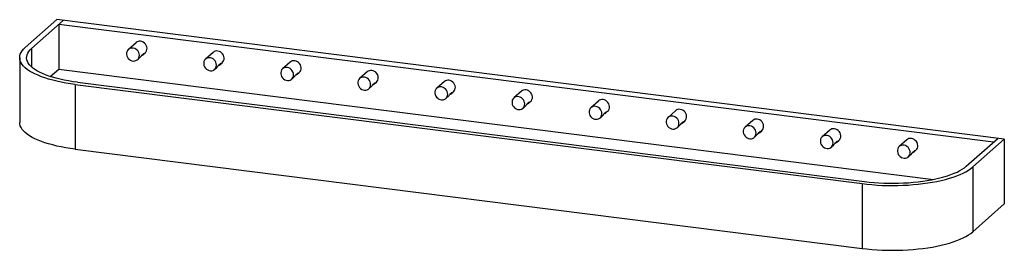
# Paper-space layout '_Dimetric' of a CAD drawing. Header units: millimetres. Extents: x -655 to 492, y -214 to 54.
import ezdxf

# ---------------------------------------------------------------- set-up
doc = ezdxf.new("R2010")
doc.units = ezdxf.units.MM

psp = doc.layouts.new('_Dimetric')

# ---------------------------------------------------------------- linework, layer by layer
at = {"color": 7, "linetype": 'Continuous', "lineweight": 25}
for p, q in [((-611.8, 54.2), (-648.6, 21.7)), ((-604.3, 53.2), (-641.1, 20.8)), ((492, -84.9), (-611.8, 54.2)), ((-609.6, 48.5), (-609.6, -3.3)), ((479.2, -88.6), (-609.6, 48.5)), ((-519.5, 27.4), (-528.4, 19.6)), ((-641.1, 20.8), (-641.1, -0.9)), ((-512.6, 13), (-510.8, 14.6)), ((-512.6, 13.1), (-511.7, 13)), ((-511.4, 13.2), (-508.9, 15.4)), ((-429.7, 16.1), (-438.6, 8.3)), ((-655, 9.9), (-655, -65.5)), ((-517.8, 7.6), (-515.3, 9.8)), ((-422.8, 1.7), (-421, 3.3)), ((-422.8, 1.8), (-421.9, 1.6)), ((-421.6, 1.9), (-419.1, 4.1)), ((-339.9, 4.8), (-348.8, -3)), ((-619.4, -12), (-609.6, -3.3)), ((-609.6, -3.3), (409.6, -131.7)), ((-428, -3.7), (-425.5, -1.5)), ((-333, -9.6), (-331.2, -8)), ((-333, -9.6), (-332.1, -9.7)), ((-331.8, -9.4), (-329.3, -7.2)), ((-250.1, -6.5), (-259, -14.3)), ((-590.4, -21.2), (326.3, -136.7)), ((-590.4, -21.2), (-590.4, -96.7)), ((-587.6, -18.7), (329.1, -134.2)), ((-338.2, -15), (-335.7, -12.8)), ((-243.2, -20.9), (-241.4, -19.3)), ((-243.2, -20.9), (-242.3, -21)), ((-242, -20.7), (-239.5, -18.5)), ((-160.3, -17.8), (-169.2, -25.6)), ((-248.4, -26.3), (-245.9, -24.1)), ((-153.4, -32.2), (-151.6, -30.6)), ((-153.4, -32.2), (-152.5, -32.3)), ((-152.2, -32), (-149.7, -29.8)), ((-70.5, -29.1), (-79.4, -36.9)), ((-158.6, -37.6), (-156.1, -35.4)), ((-63.6, -43.5), (-61.8, -42)), ((-63.6, -43.5), (-62.7, -43.6)), ((-62.4, -43.3), (-59.9, -41.1)), ((19.3, -40.5), (10.4, -48.3)), ((-68.8, -48.9), (-66.3, -46.7)), ((26.2, -54.8), (28, -53.3)), ((26.2, -54.8), (27.1, -54.9)), ((27.4, -54.7), (29.9, -52.5)), ((109.1, -51.8), (100.2, -59.6)), ((21, -60.3), (23.5, -58)), ((116, -66.2), (117.8, -64.6)), ((116, -66.1), (116.9, -66.2)), ((117.2, -66), (119.7, -63.8)), ((198.9, -63.1), (190, -70.9)), ((110.8, -71.6), (113.3, -69.4)), ((205.8, -77.5), (207.6, -75.9)), ((205.8, -77.4), (206.7, -77.5)), ((207, -77.3), (209.5, -75.1)), ((288.7, -74.4), (279.8, -82.2)), ((200.6, -82.9), (203.1, -80.7)), ((295.6, -88.8), (297.4, -87.2)), ((295.6, -88.8), (296.5, -88.9)), ((296.8, -88.6), (299.3, -86.4)), ((378.5, -85.7), (369.6, -93.5)), ((447.7, -116.4), (484.5, -84)), ((455.2, -117.3), (492, -84.9)), ((492, -84.9), (492, -160.3)), ((-590.4, -96.7), (326.3, -212.2)), ((290.4, -94.2), (292.9, -92)), ((385.4, -100.1), (387.2, -98.5)), ((385.4, -100.1), (386.3, -100.2)), ((386.6, -99.9), (389.1, -97.7)), ((380.2, -105.5), (382.7, -103.3)), ((455.2, -117.3), (455.2, -192.8)), ((326.3, -136.7), (326.3, -212.2)), ((455.2, -192.8), (492, -160.3))]:
    psp.add_line(p, q, dxfattribs=at)
at = {"color": 7, "linetype": 'Continuous', "lineweight": 25, "flags": 128}
for points in [[(-508.9, 15.4), (-508, 16.4), (-507.3, 17.8), (-506.8, 19.3), (-506.7, 20.9), (-507, 22.5), (-507.6, 24.1), (-508.5, 25.6), (-509.7, 26.9), (-511.1, 27.9), (-512.6, 28.6), (-514.2, 29)], [(-590.4, -21.2), (-596, -20.5), (-601.4, -19.6), (-606.7, -18.6), (-611.8, -17.5), (-616.6, -16.3), (-621.3, -15), (-625.7, -13.7), (-629.8, -12.2), (-633.7, -10.6), (-637.3, -9), (-640.6, -7.3), (-643.5, -5.6), (-646.2, -3.8), (-648.5, -1.9), (-650.5, 0), (-652.1, 1.9), (-653.4, 3.9), (-654.3, 5.9), (-654.9, 7.9), (-655, 9.9), (-654.9, 11.9), (-654.3, 13.9), (-653.4, 15.9), (-652.2, 17.9), (-650.5, 19.8), (-648.6, 21.7)], [(-587.6, -18.7), (-592.9, -18), (-598.1, -17.2), (-603.1, -16.2), (-607.9, -15.2), (-612.6, -14), (-617, -12.7), (-621.1, -11.4), (-625, -10), (-628.6, -8.5), (-631.9, -6.9), (-635, -5.3), (-637.7, -3.6), (-640, -1.8), (-642.1, 0), (-643.8, 1.8), (-645.1, 3.7), (-646.1, 5.6), (-646.8, 7.5), (-647, 9.5), (-646.9, 11.4), (-646.5, 13.3), (-645.7, 15.2), (-644.5, 17.1), (-643, 19), (-641.1, 20.8)], [(-515.6, 12.7), (-515.8, 14.3), (-516.3, 15.9), (-517.1, 17.4), (-518.2, 18.8), (-519.6, 19.9), (-521.1, 20.6), (-522.7, 21.1), (-524.3, 21.2), (-525.8, 21), (-527.3, 20.4), (-528.5, 19.5), (-529.5, 18.3), (-530.2, 16.9), (-530.5, 15.4), (-530.5, 13.8), (-530.2, 12.1), (-529.5, 10.5), (-528.5, 9.1), (-527.3, 7.9), (-525.8, 7), (-524.3, 6.3), (-522.7, 6), (-521.1, 6.1), (-519.6, 6.5), (-518.2, 7.3), (-517.1, 8.3), (-516.3, 9.6), (-515.8, 11.1), (-515.6, 12.7)], [(-511.7, 13), (-512.8, 12.3), (-513.2, 12.2)], [(-419.1, 4.1), (-418.2, 5.1), (-417.5, 6.4), (-417, 8), (-416.9, 9.6), (-417.2, 11.2), (-417.8, 12.8), (-418.7, 14.3), (-419.9, 15.5), (-421.3, 16.6), (-422.8, 17.3), (-424.4, 17.7)], [(-425.8, 1.4), (-426, 3), (-426.5, 4.6), (-427.3, 6.1), (-428.4, 7.5), (-429.8, 8.5), (-431.3, 9.3), (-432.9, 9.8), (-434.5, 9.9), (-436, 9.7), (-437.5, 9.1), (-438.7, 8.2), (-439.7, 7), (-440.4, 5.6), (-440.7, 4.1), (-440.7, 2.4), (-440.4, 0.8), (-439.7, -0.8), (-438.7, -2.2), (-437.5, -3.4), (-436, -4.3), (-434.5, -5), (-432.9, -5.3), (-431.3, -5.2), (-429.8, -4.8), (-428.4, -4), (-427.3, -3), (-426.5, -1.7), (-426, -0.2), (-425.8, 1.4)], [(-421.9, 1.6), (-423, 1), (-423.4, 0.8)], [(-329.3, -7.2), (-328.4, -6.2), (-327.7, -4.9), (-327.2, -3.4), (-327.1, -1.7), (-327.4, -0.1), (-328, 1.5), (-328.9, 3), (-330.1, 4.2), (-331.5, 5.2), (-333, 6), (-334.6, 6.3)], [(-336, -9.9), (-336.2, -8.3), (-336.7, -6.7), (-337.5, -5.2), (-338.6, -3.9), (-340, -2.8), (-341.5, -2), (-343.1, -1.5), (-344.7, -1.4), (-346.2, -1.6), (-347.7, -2.2), (-348.9, -3.1), (-349.9, -4.3), (-350.6, -5.7), (-350.9, -7.2), (-350.9, -8.9), (-350.6, -10.5), (-349.9, -12.1), (-348.9, -13.5), (-347.7, -14.7), (-346.2, -15.7), (-344.7, -16.3), (-343.1, -16.6), (-341.5, -16.5), (-340, -16.1), (-338.6, -15.4), (-337.5, -14.3), (-336.7, -13), (-336.2, -11.5), (-336, -9.9)], [(-332.1, -9.7), (-333.2, -10.3), (-333.6, -10.5)], [(-239.5, -18.5), (-238.6, -17.5), (-237.9, -16.2), (-237.4, -14.7), (-237.3, -13), (-237.6, -11.4), (-238.2, -9.8), (-239.1, -8.4), (-240.3, -7.1), (-241.7, -6.1), (-243.2, -5.4), (-244.8, -5)], [(-246.2, -21.3), (-246.4, -19.6), (-246.9, -18), (-247.7, -16.5), (-248.8, -15.2), (-250.2, -14.1), (-251.7, -13.3), (-253.3, -12.8), (-254.9, -12.7), (-256.4, -13), (-257.9, -13.5), (-259.1, -14.4), (-260.1, -15.6), (-260.8, -17), (-261.1, -18.6), (-261.1, -20.2), (-260.8, -21.8), (-260.1, -23.4), (-259.1, -24.8), (-257.9, -26), (-256.4, -27), (-254.9, -27.6), (-253.3, -27.9), (-251.7, -27.8), (-250.2, -27.4), (-248.8, -26.7), (-247.7, -25.6), (-246.9, -24.3), (-246.4, -22.9), (-246.2, -21.3)], [(-242.3, -21), (-243.4, -21.6), (-243.8, -21.8)], [(-149.7, -29.8), (-148.8, -28.8), (-148.1, -27.5), (-147.6, -26), (-147.5, -24.4), (-147.8, -22.7), (-148.4, -21.1), (-149.3, -19.7), (-150.5, -18.4), (-151.9, -17.4), (-153.4, -16.7), (-155, -16.3)], [(-156.4, -32.6), (-156.6, -30.9), (-157.1, -29.3), (-157.9, -27.8), (-159, -26.5), (-160.4, -25.4), (-161.9, -24.6), (-163.5, -24.1), (-165.1, -24), (-166.6, -24.3), (-168.1, -24.9), (-169.3, -25.8), (-170.3, -26.9), (-171, -28.3), (-171.3, -29.9), (-171.3, -31.5), (-171, -33.1), (-170.3, -34.7), (-169.3, -36.1), (-168.1, -37.3), (-166.6, -38.3), (-165.1, -38.9), (-163.5, -39.2), (-161.9, -39.1), (-160.4, -38.7), (-159, -38), (-157.9, -36.9), (-157.1, -35.6), (-156.6, -34.2), (-156.4, -32.6)], [(-152.5, -32.3), (-153.6, -33), (-154, -33.1)], [(-59.9, -41.1), (-59, -40.2), (-58.3, -38.8), (-57.8, -37.3), (-57.7, -35.7), (-58, -34), (-58.6, -32.4), (-59.5, -31), (-60.7, -29.7), (-62.1, -28.7), (-63.6, -28), (-65.2, -27.6)], [(-66.6, -43.9), (-66.8, -42.2), (-67.3, -40.6), (-68.1, -39.1), (-69.2, -37.8), (-70.6, -36.7), (-72.1, -35.9), (-73.7, -35.5), (-75.3, -35.3), (-76.8, -35.6), (-78.3, -36.2), (-79.5, -37.1), (-80.5, -38.2), (-81.2, -39.6), (-81.5, -41.2), (-81.5, -42.8), (-81.2, -44.5), (-80.5, -46), (-79.5, -47.4), (-78.3, -48.7), (-76.8, -49.6), (-75.3, -50.2), (-73.7, -50.5), (-72.1, -50.5), (-70.6, -50), (-69.2, -49.3), (-68.1, -48.3), (-67.3, -47), (-66.8, -45.5), (-66.6, -43.9)], [(-62.7, -43.6), (-63.8, -44.3), (-64.2, -44.4)], [(29.9, -52.5), (30.8, -51.5), (31.5, -50.1), (32, -48.6), (32.1, -47), (31.8, -45.3), (31.2, -43.8), (30.3, -42.3), (29.1, -41), (27.7, -40), (26.2, -39.3), (24.6, -38.9)], [(23.2, -55.2), (23, -53.6), (22.5, -51.9), (21.7, -50.4), (20.6, -49.1), (19.2, -48), (17.7, -47.2), (16.1, -46.8), (14.5, -46.7), (13, -46.9), (11.5, -47.5), (10.3, -48.4), (9.3, -49.6), (8.6, -51), (8.3, -52.5), (8.3, -54.1), (8.6, -55.8), (9.3, -57.3), (10.3, -58.8), (11.5, -60), (13, -60.9), (14.5, -61.5), (16.1, -61.8), (17.7, -61.8), (19.2, -61.4), (20.6, -60.6), (21.7, -59.6), (22.5, -58.3), (23, -56.8), (23.2, -55.2)], [(27.1, -54.9), (26, -55.6), (25.6, -55.7)], [(119.7, -63.8), (120.6, -62.8), (121.3, -61.4), (121.8, -59.9), (121.9, -58.3), (121.6, -56.7), (121, -55.1), (120.1, -53.6), (118.9, -52.3), (117.5, -51.3), (116, -50.6), (114.4, -50.2)], [(-590.4, -96.7), (-596, -95.9), (-601.4, -95), (-606.7, -94), (-611.8, -92.9), (-616.6, -91.7), (-621.3, -90.5), (-625.7, -89.1), (-629.8, -87.6), (-633.7, -86.1), (-637.3, -84.5), (-640.6, -82.8), (-643.5, -81), (-646.2, -79.2), (-648.5, -77.3), (-650.5, -75.4), (-652.1, -73.5), (-653.4, -71.5), (-654.3, -69.5), (-654.9, -67.5), (-655, -65.5), (-655, -65.5)], [(113, -66.5), (112.8, -64.9), (112.3, -63.3), (111.5, -61.8), (110.4, -60.4), (109, -59.3), (107.5, -58.6), (105.9, -58.1), (104.3, -58), (102.8, -58.2), (101.3, -58.8), (100.1, -59.7), (99.1, -60.9), (98.4, -62.3), (98.1, -63.8), (98.1, -65.4), (98.4, -67.1), (99.1, -68.6), (100.1, -70.1), (101.3, -71.3), (102.8, -72.2), (104.3, -72.9), (105.9, -73.1), (107.5, -73.1), (109, -72.7), (110.4, -71.9), (111.5, -70.9), (112.3, -69.6), (112.8, -68.1), (113, -66.5)], [(116.9, -66.2), (115.8, -66.9), (115.4, -67)], [(209.5, -75.1), (210.4, -74.1), (211.1, -72.8), (211.6, -71.2), (211.6, -69.6), (211.4, -68), (210.8, -66.4), (209.9, -64.9), (208.7, -63.7), (207.3, -62.6), (205.8, -61.9), (204.2, -61.5)], [(202.8, -77.8), (202.6, -76.2), (202.1, -74.6), (201.3, -73.1), (200.2, -71.7), (198.8, -70.7), (197.3, -69.9), (195.7, -69.4), (194.1, -69.3), (192.6, -69.5), (191.1, -70.1), (189.9, -71), (188.9, -72.2), (188.2, -73.6), (187.9, -75.1), (187.9, -76.8), (188.2, -78.4), (188.9, -80), (189.9, -81.4), (191.1, -82.6), (192.6, -83.5), (194.1, -84.2), (195.7, -84.5), (197.3, -84.4), (198.8, -84), (200.2, -83.2), (201.3, -82.2), (202.1, -80.9), (202.6, -79.4), (202.8, -77.8)], [(206.7, -77.5), (205.6, -78.2), (205.2, -78.4)], [(299.3, -86.4), (300.2, -85.4), (300.9, -84.1), (301.4, -82.5), (301.4, -80.9), (301.2, -79.3), (300.6, -77.7), (299.7, -76.2), (298.5, -75), (297.1, -73.9), (295.6, -73.2), (294, -72.9)], [(292.6, -89.1), (292.4, -87.5), (291.9, -85.9), (291.1, -84.4), (290, -83.1), (288.6, -82), (287.1, -81.2), (285.5, -80.7), (283.9, -80.6), (282.4, -80.8), (280.9, -81.4), (279.7, -82.3), (278.7, -83.5), (278, -84.9), (277.7, -86.4), (277.7, -88.1), (278, -89.7), (278.7, -91.3), (279.7, -92.7), (280.9, -93.9), (282.4, -94.9), (283.9, -95.5), (285.5, -95.8), (287.1, -95.7), (288.6, -95.3), (290, -94.6), (291.1, -93.5), (291.9, -92.2), (292.4, -90.7), (292.6, -89.1)], [(296.5, -88.9), (295.4, -89.5), (295, -89.7)], [(389.1, -97.7), (390, -96.7), (390.7, -95.4), (391.2, -93.9), (391.2, -92.2), (391, -90.6), (390.4, -89), (389.5, -87.5), (388.3, -86.3), (386.9, -85.3), (385.4, -84.5), (383.8, -84.2)], [(382.4, -100.4), (382.2, -98.8), (381.7, -97.2), (380.9, -95.7), (379.8, -94.4), (378.4, -93.3), (376.9, -92.5), (375.3, -92), (373.7, -91.9), (372.2, -92.2), (370.7, -92.7), (369.5, -93.6), (368.5, -94.8), (367.8, -96.2), (367.5, -97.8), (367.5, -99.4), (367.8, -101), (368.5, -102.6), (369.5, -104), (370.7, -105.2), (372.2, -106.2), (373.7, -106.8), (375.3, -107.1), (376.9, -107), (378.4, -106.6), (379.8, -105.9), (380.9, -104.8), (381.7, -103.5), (382.2, -102), (382.4, -100.4)], [(386.3, -100.2), (385.2, -100.8), (384.8, -101)], [(326.3, -136.7), (332, -137.4), (337.8, -137.9), (343.8, -138.3), (349.7, -138.7), (355.7, -138.8), (361.8, -138.9), (367.8, -138.8), (373.8, -138.6), (379.8, -138.3), (385.7, -137.9), (391.5, -137.4), (397.2, -136.7), (402.8, -135.9), (408.2, -135.1), (413.5, -134.1), (418.6, -133), (423.4, -131.8), (428.1, -130.5), (432.5, -129.1), (436.6, -127.6), (440.5, -126.1), (444, -124.5), (447.3, -122.8), (450.3, -121), (452.9, -119.2), (455.2, -117.3)], [(329.1, -134.2), (334.6, -134.9), (340.2, -135.4), (345.8, -135.8), (351.6, -136), (357.3, -136.2), (363.1, -136.2), (368.9, -136.1), (374.6, -135.9), (380.3, -135.6), (385.9, -135.1), (391.5, -134.6), (396.9, -133.9), (402.1, -133.1), (407.2, -132.2), (412.2, -131.2), (416.9, -130.1), (421.4, -128.9), (425.7, -127.6), (429.7, -126.2), (433.5, -124.7), (436.9, -123.2), (440.1, -121.6), (443, -119.9), (445.5, -118.2), (447.7, -116.4)], [(326.3, -212.2), (332, -212.8), (337.8, -213.4), (343.8, -213.8), (349.7, -214.1), (355.7, -214.3), (361.8, -214.3), (367.8, -214.3), (373.8, -214.1), (379.8, -213.8), (385.7, -213.3), (391.5, -212.8), (397.2, -212.1), (402.8, -211.4), (408.2, -210.5), (413.5, -209.5), (418.6, -208.4), (423.4, -207.2), (428.1, -205.9), (432.5, -204.5), (436.6, -203.1), (440.5, -201.5), (444, -199.9), (447.3, -198.2), (450.3, -196.4), (452.9, -194.6), (455.2, -192.8)]]:
    psp.add_lwpolyline(points, dxfattribs=at)
at = {"color": 7, "linetype": 'Continuous', "lineweight": 25}
for centre in [(-515.2, 22.4), (-425.4, 11.1), (-335.6, -0.2), (-245.8, -11.6), (-156, -22.9), (-66.2, -34.2), (23.6, -45.5), (113.4, -56.8), (203.2, -68.1), (293, -79.4), (382.8, -90.7)]:
    psp.add_arc(centre, 6.65, 81.7584, 130.7444, dxfattribs=at)
for points, knots in [([(-515.3, 9.9), (-515.1, 10.1), (-514.6, 10.5), (-513.9, 11.4), (-513.3, 12.2), (-512.9, 12.8), (-512.7, 13), (-512.6, 13)], [0, 0, 0, 0, 0.211104, 0.434434, 0.658757, 0.861461, 1, 1, 1, 1]), ([(-510.8, 14.6), (-510.7, 14.7), (-510.5, 14.8), (-510.4, 14.7), (-510.5, 14.3), (-510.9, 13.7), (-511.4, 13.2), (-511.7, 13)], [0, 0, 0, 0, 0.176023, 0.352018, 0.528878, 0.713468, 1, 1, 1, 1]), ([(-425.5, -1.5), (-425.3, -1.2), (-424.8, -0.8), (-424.1, 0), (-423.5, 0.9), (-423.1, 1.4), (-422.9, 1.6), (-422.8, 1.7)], [0, 0, 0, 0, 0.211104, 0.434434, 0.658757, 0.861461, 1, 1, 1, 1]), ([(-421, 3.3), (-420.9, 3.4), (-420.7, 3.5), (-420.6, 3.4), (-420.7, 3), (-421.1, 2.4), (-421.6, 1.9), (-421.9, 1.6)], [0, 0, 0, 0, 0.176023, 0.352018, 0.528878, 0.713468, 1, 1, 1, 1]), ([(-335.7, -12.8), (-335.5, -12.6), (-335, -12.1), (-334.3, -11.3), (-333.7, -10.5), (-333.3, -9.9), (-333.1, -9.7), (-333, -9.6)], [0, 0, 0, 0, 0.211104, 0.434434, 0.658757, 0.861461, 1, 1, 1, 1]), ([(-331.2, -8), (-331.1, -8), (-330.9, -7.8), (-330.8, -7.9), (-330.9, -8.3), (-331.3, -8.9), (-331.8, -9.4), (-332.1, -9.7)], [0, 0, 0, 0, 0.176023, 0.352018, 0.528878, 0.713468, 1, 1, 1, 1]), ([(-245.9, -24.1), (-245.7, -23.9), (-245.2, -23.5), (-244.5, -22.6), (-243.9, -21.8), (-243.5, -21.2), (-243.3, -21), (-243.2, -20.9)], [0, 0, 0, 0, 0.2111044, 0.4344337, 0.658757, 0.861461, 1, 1, 1, 1]), ([(-241.4, -19.3), (-241.3, -19.3), (-241.1, -19.1), (-241, -19.3), (-241.1, -19.6), (-241.5, -20.2), (-242, -20.7), (-242.3, -21)], [0, 0, 0, 0, 0.176023, 0.352018, 0.528878, 0.713468, 1, 1, 1, 1]), ([(-156.1, -35.4), (-155.9, -35.2), (-155.4, -34.8), (-154.7, -33.9), (-154.1, -33.1), (-153.7, -32.5), (-153.5, -32.3), (-153.4, -32.2)], [0, 0, 0, 0, 0.211104, 0.434434, 0.658757, 0.861461, 1, 1, 1, 1]), ([(-151.6, -30.6), (-151.5, -30.6), (-151.3, -30.4), (-151.2, -30.6), (-151.3, -30.9), (-151.7, -31.5), (-152.2, -32), (-152.5, -32.3)], [0, 0, 0, 0, 0.1760226, 0.3520179, 0.5288781, 0.7134682, 1, 1, 1, 1]), ([(-66.3, -46.7), (-66.1, -46.5), (-65.6, -46.1), (-64.9, -45.2), (-64.3, -44.4), (-63.9, -43.8), (-63.7, -43.6), (-63.6, -43.5)], [0, 0, 0, 0, 0.211104, 0.434434, 0.658757, 0.861461, 1, 1, 1, 1]), ([(-61.8, -42), (-61.7, -41.9), (-61.5, -41.7), (-61.4, -41.9), (-61.5, -42.2), (-61.9, -42.8), (-62.4, -43.3), (-62.7, -43.6)], [0, 0, 0, 0, 0.1760226, 0.3520179, 0.5288781, 0.7134682, 1, 1, 1, 1]), ([(23.5, -58), (23.7, -57.8), (24.2, -57.4), (24.9, -56.5), (25.5, -55.7), (25.9, -55.1), (26.1, -54.9), (26.2, -54.8)], [0, 0, 0, 0, 0.211104, 0.434434, 0.658757, 0.861461, 1, 1, 1, 1]), ([(28, -53.3), (28.1, -53.2), (28.3, -53.1), (28.4, -53.2), (28.3, -53.5), (27.9, -54.2), (27.4, -54.6), (27.1, -54.9)], [0, 0, 0, 0, 0.176023, 0.352018, 0.528878, 0.713468, 1, 1, 1, 1]), ([(113.3, -69.3), (113.5, -69.1), (114, -68.7), (114.7, -67.8), (115.3, -67), (115.7, -66.4), (115.9, -66.2), (116, -66.2)], [0, 0, 0, 0, 0.2111044, 0.4344337, 0.658757, 0.861461, 1, 1, 1, 1]), ([(117.8, -64.6), (117.9, -64.5), (118.1, -64.4), (118.2, -64.5), (118.1, -64.9), (117.7, -65.5), (117.2, -65.9), (116.9, -66.2)], [0, 0, 0, 0, 0.176023, 0.352018, 0.528878, 0.713468, 1, 1, 1, 1]), ([(203.1, -80.7), (203.3, -80.4), (203.8, -80), (204.5, -79.2), (205.1, -78.3), (205.5, -77.7), (205.7, -77.5), (205.8, -77.5)], [0, 0, 0, 0, 0.211104, 0.434434, 0.658757, 0.861461, 1, 1, 1, 1]), ([(207.6, -75.9), (207.7, -75.8), (207.9, -75.7), (208, -75.8), (207.9, -76.2), (207.5, -76.8), (207, -77.3), (206.7, -77.5)], [0, 0, 0, 0, 0.176023, 0.352018, 0.528878, 0.713468, 1, 1, 1, 1]), ([(292.9, -92), (293.1, -91.8), (293.6, -91.3), (294.3, -90.5), (294.9, -89.6), (295.3, -89.1), (295.5, -88.9), (295.6, -88.8)], [0, 0, 0, 0, 0.211104, 0.434434, 0.658757, 0.861461, 1, 1, 1, 1]), ([(297.4, -87.2), (297.5, -87.1), (297.7, -87), (297.8, -87.1), (297.7, -87.5), (297.3, -88.1), (296.8, -88.6), (296.5, -88.9)], [0, 0, 0, 0, 0.176023, 0.352018, 0.528878, 0.713468, 1, 1, 1, 1]), ([(382.7, -103.3), (382.9, -103.1), (383.4, -102.6), (384.1, -101.8), (384.7, -101), (385.1, -100.4), (385.3, -100.2), (385.4, -100.1)], [0, 0, 0, 0, 0.211104, 0.434434, 0.658757, 0.861461, 1, 1, 1, 1]), ([(387.2, -98.5), (387.3, -98.5), (387.5, -98.3), (387.6, -98.4), (387.5, -98.8), (387.1, -99.4), (386.6, -99.9), (386.3, -100.2)], [0, 0, 0, 0, 0.176023, 0.352018, 0.528878, 0.713468, 1, 1, 1, 1])]:
    psp.add_open_spline(points, degree=3, knots=knots, dxfattribs=at)

doc.saveas('drawing.dxf')
